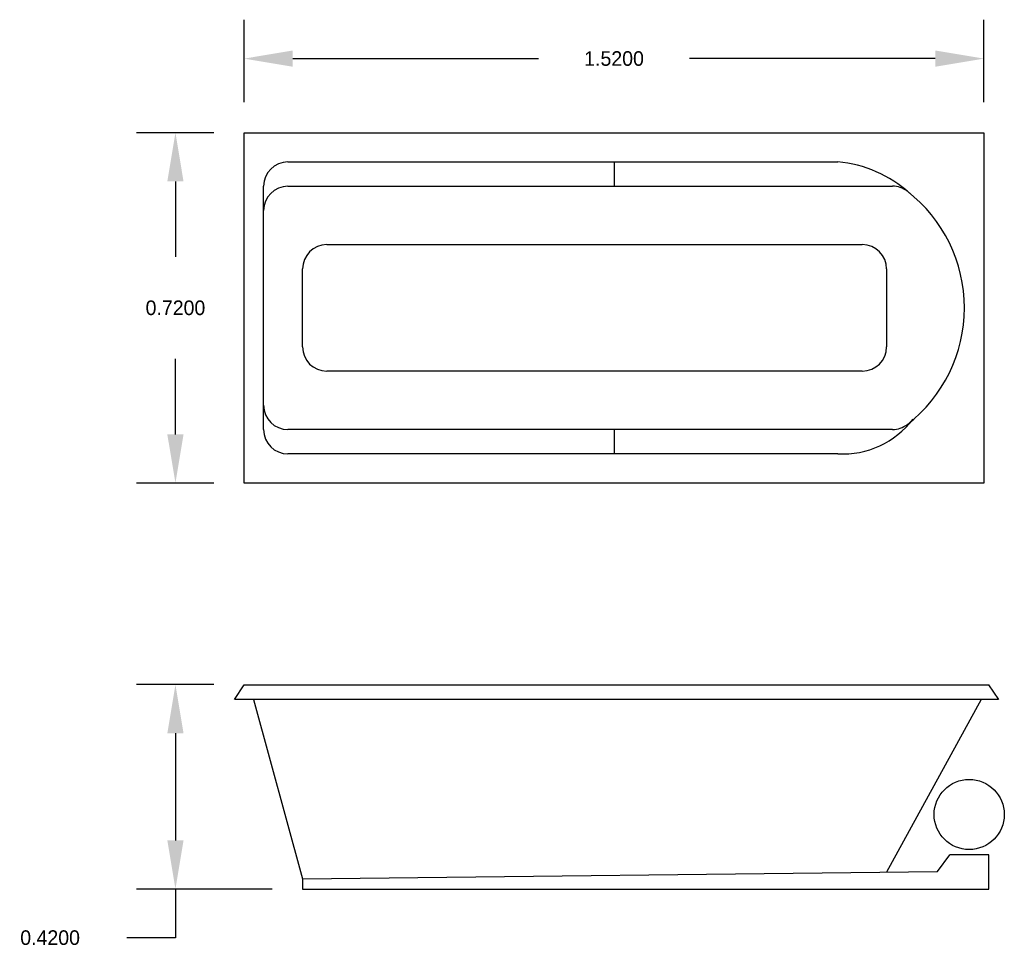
# Model space of a CAD drawing. Extents: x 12.9 to 14.92, y 14.6 to 16.51.
import ezdxf

# ---------------------------------------------------------------- set-up
doc = ezdxf.new("R2010")
doc.units = 0
doc.header["$MEASUREMENT"] = 0
doc.layers.get('0').update_dxf_attribs({"linetype": 'CONTINUOUS'})
doc.layers.get('DEFPOINTS').update_dxf_attribs({"linetype": 'CONTINUOUS'})
doc.dimstyles.get("Standard").update_dxf_attribs({"dimtxt": 0.18, "dimasz": 0.18, "dimexe": 0.18, "dimexo": 0.0625, "dimgap": 0.09, "dimtad": 0, "dimtih": 1, "dimtoh": 1, "dimdec": 4, "dimzin": 0, "dimdsep": 46, "dimtxsty": 'Standard', "dimcen": 0.09, "dimadec": 0, "dimazin": 0, "dimtfac": 1, "dimtdec": 4, "dimtofl": 0, "dimtmove": 0, "dimatfit": 3, "dimfxl": 0, "dimtolj": 1, "dimtzin": 0, "dimarcsym": 0})

# ---------------------------------------------------------------- blocks, each defined once
blk = doc.blocks.new('*D1')
at = {"color": 0, "linetype": 'ByBlock'}
for p, q in [((13.2975, 16.2759), (13.1389, 16.2759)), ((13.2189, 16.1759), (13.2189, 16.0209)), ((13.2189, 15.6559), (13.2189, 15.8109)), ((13.2975, 15.5559), (13.1389, 15.5559))]:
    blk.add_line(p, q, dxfattribs=at)
for points in [[(13.2022, 16.1759), (13.2355, 16.1759), (13.2189, 16.2759)], [(13.2022, 15.6559), (13.2355, 15.6559), (13.2189, 15.5559)]]:
    blk.add_solid(points, dxfattribs=at)
at = {"layer": 'DEFPOINTS', "color": 0, "linetype": 'ByBlock'}
for p in [(13.36, 16.2759), (13.2189, 15.5559), (13.36, 15.5559)]:
    blk.add_point(p, dxfattribs=at)
at = {"color": 0, "linetype": 'ByBlock', "insert": (13.2189, 15.9159), "char_height": 0.03, "attachment_point": 5}
blk.add_mtext('\\A1;0.7200', dxfattribs=at)
blk = doc.blocks.new('*D2')
at = {"color": 0, "linetype": 'ByBlock'}
for p, q in [((13.2977, 15.1417), (13.1389, 15.1417)), ((13.2189, 15.0417), (13.2189, 14.8217)), ((13.4175, 14.7217), (13.1389, 14.7217)), ((13.2189, 14.7217), (13.2189, 14.6217)), ((13.2189, 14.6217), (13.1189, 14.6217))]:
    blk.add_line(p, q, dxfattribs=at)
for points in [[(13.2022, 15.0417), (13.2355, 15.0417), (13.2189, 15.1417)], [(13.2022, 14.8217), (13.2355, 14.8217), (13.2189, 14.7217)]]:
    blk.add_solid(points, dxfattribs=at)
at = {"layer": 'DEFPOINTS', "color": 0, "linetype": 'ByBlock'}
for p in [(13.3602, 15.1417), (13.2189, 14.7217), (13.48, 14.7217)]:
    blk.add_point(p, dxfattribs=at)
at = {"color": 0, "linetype": 'ByBlock', "insert": (12.9614, 14.6217), "char_height": 0.03, "attachment_point": 5}
blk.add_mtext('\\A1;0.4200', dxfattribs=at)
blk = doc.blocks.new('*D0')
at = {"color": 0, "linetype": 'ByBlock'}
for p, q in [((13.36, 16.3384), (13.36, 16.5081)), ((14.88, 16.3384), (14.88, 16.5081)), ((13.46, 16.4281), (13.965, 16.4281)), ((14.78, 16.4281), (14.275, 16.4281))]:
    blk.add_line(p, q, dxfattribs=at)
for points in [[(13.46, 16.4448), (13.46, 16.4114), (13.36, 16.4281)], [(14.78, 16.4448), (14.78, 16.4114), (14.88, 16.4281)]]:
    blk.add_solid(points, dxfattribs=at)
at = {"layer": 'DEFPOINTS', "color": 0, "linetype": 'ByBlock'}
for p in [(14.88, 16.4281), (13.36, 16.2759), (14.88, 16.2759)]:
    blk.add_point(p, dxfattribs=at)
at = {"color": 0, "linetype": 'ByBlock', "insert": (14.12, 16.4281), "char_height": 0.03, "attachment_point": 5}
blk.add_mtext('\\A1;1.5200', dxfattribs=at)

msp = doc.modelspace()

# ---------------------------------------------------------------- linework, layer by layer
for p, q in [((13.36, 15.55591), (13.36, 16.27591)), ((13.36, 16.27591), (14.88, 16.27591)), ((14.88, 16.27591), (14.88, 15.55591)), ((13.45, 16.21591), (14.58, 16.21591)), ((14.12, 16.21591), (14.12, 16.16591)), ((13.4, 15.66591), (13.4, 16.16591)), ((13.45, 16.16591), (14.692, 16.16591)), ((13.53, 16.04591), (14.63, 16.04591)), ((13.48, 15.83591), (13.48, 15.99591)), ((14.68, 15.99591), (14.68, 15.83591)), ((14.63, 15.78591), (13.53, 15.78591)), ((14.692, 15.66591), (13.45, 15.66591)), ((14.12, 15.66591), (14.12, 15.61591)), ((14.58, 15.61591), (13.45, 15.61591)), ((14.88, 15.55591), (13.36, 15.55591)), ((13.34034, 15.1111), (13.3602, 15.14166)), ((13.3602, 15.14166), (14.8902, 15.14166)), ((14.91046, 15.1111), (14.8902, 15.14166)), ((13.3407, 15.11166), (14.91009, 15.11166)), ((13.37951, 15.11134), (13.48, 14.74301)), ((14.87454, 15.11134), (14.68, 14.75656)), ((14.78454, 14.75775), (14.8102, 14.79166)), ((14.8902, 14.79166), (14.8102, 14.79166)), ((14.8902, 14.72166), (14.8902, 14.79166)), ((13.48, 14.74301), (14.78454, 14.75775)), ((13.48, 14.74301), (13.48, 14.72166)), ((13.48, 14.72166), (14.8902, 14.72166))]:
    msp.add_line(p, q)
msp.add_circle((14.8497, 14.87491), 0.07211)
for centre, radius, start, end in [((13.45, 16.16591), 0.05, 90, 180), ((14.55637, 15.96066), 0.25634, 48.18039, 84.7102), ((13.45, 16.11591), 0.05, 90, 180), ((14.692, 16.11591), 0.05, 52.21108, 90), ((14.53692, 15.91591), 0.30308, 307.78892, 52.21108), ((13.53, 15.99591), 0.05, 90, 180), ((14.63, 15.99591), 0.05, 0, 90), ((13.53, 15.83591), 0.05, 180, 270), ((14.63, 15.83591), 0.05, 270, 0), ((13.45, 15.71591), 0.05, 180, 270), ((14.58915, 15.79913), 0.18344, 267.14139, 322.29931), ((13.45, 15.66591), 0.05, 180, 270), ((14.692, 15.71591), 0.05, 270, 307.78892)]:
    msp.add_arc(centre, radius, start, end)

# ---------------------------------------------------------------- dimensions: what is measured, and where the dimension line sits
dim = msp.add_linear_dim(base=(14.88, 16.4281), p1=(13.36, 16.27591), p2=(14.88, 16.27591), dimstyle='Standard', override={"dimtxt": 0.03, "dimasz": 0.1, "dimexe": 0.08})
dim.commit()
dim.dimension.update_dxf_attribs({"geometry": '*D0', "text_midpoint": (14.12, 16.4281)})
for base, p1, p2, picture, middle in [((13.21888, 15.55591), (13.36, 16.27591), (13.36, 15.55591), '*D1', (13.21888, 15.91591)), ((13.21888, 14.72166), (13.3602, 15.14166), (13.48, 14.72166), '*D2', (12.96138, 14.62166))]:
    dim = msp.add_linear_dim(base=base, p1=p1, p2=p2, angle=90, dimstyle='Standard', override={"dimtxt": 0.03, "dimasz": 0.1, "dimexe": 0.08})
    dim.commit()
    dim.dimension.update_dxf_attribs({"geometry": picture, "text_midpoint": middle})

doc.saveas('drawing.dxf')
